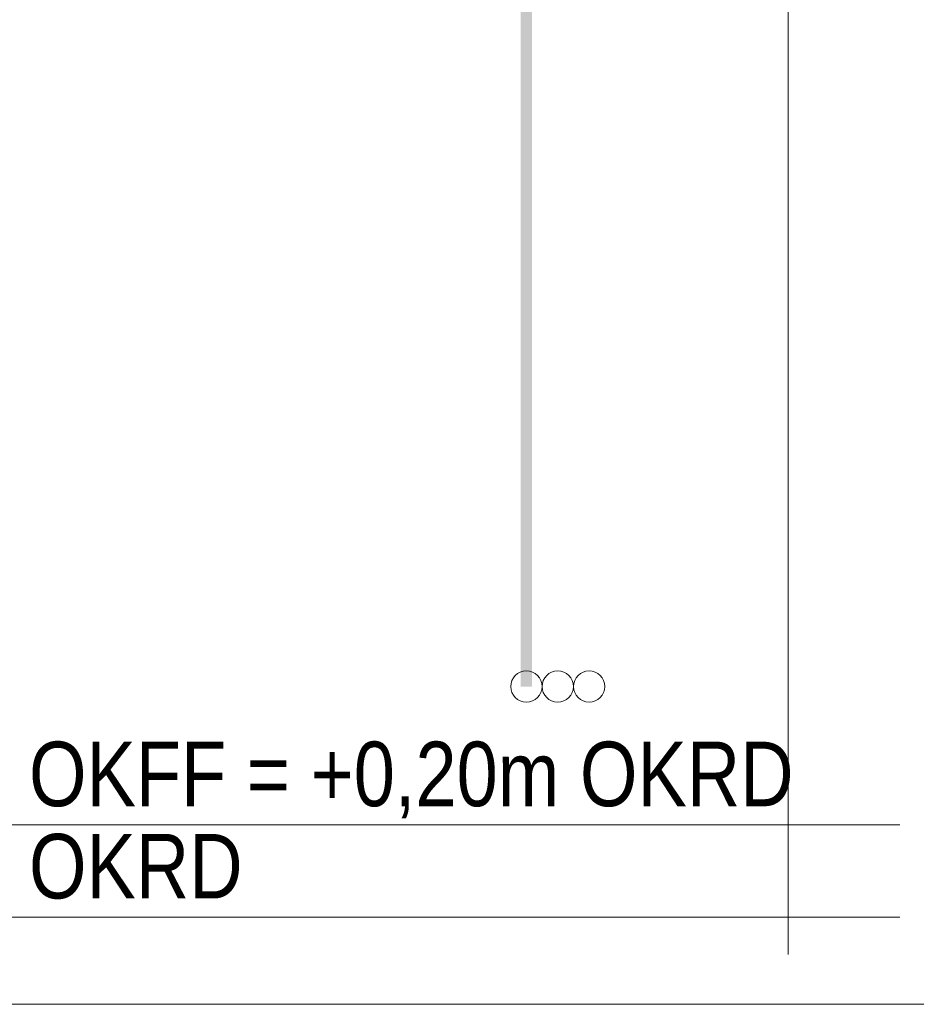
# Model space of a CAD drawing. Extents: x -620 to 300, y 62 to 1107.
# Tile 102 of 256: x 170 to 189, y 674 to 696. Entities that reach past the tile are written whole.
import ezdxf
from ezdxf.lldxf.tags import DXFTag

# ---------------------------------------------------------------- set-up
doc = ezdxf.new("R2010")
doc.units = 0
doc.layers.get('0').update_dxf_attribs({"lineweight": 35})
doc.layers.add('E_Betonbaudose', color=1, linetype='Continuous', lineweight=13, true_color=0xff0000)
doc.layers.add('E_Detail_Beschriftung', color=7, linetype='Continuous', lineweight=13, true_color=0x009900)
doc.layers.add('E_Detail_Linie_Text_Bem', color=7, linetype='Continuous', lineweight=13)
doc.styles.get("Standard").update_dxf_attribs({"font": 'ARIALN.TTF'})
tags = doc.linetypes.add('fein_strichliert-A06G9GDB8I', pattern=[4, 1, -2, 1]).pattern_tags.tags
tags[8:9] = [DXFTag(74, 4), DXFTag(75, 0), DXFTag(340, '0'), DXFTag(46, 0.0), DXFTag(50, 0.0), DXFTag(44, 0.0), DXFTag(45, 0.0)]
tags[6:7] = [DXFTag(74, 4), DXFTag(75, 0), DXFTag(340, '0'), DXFTag(46, 0.0), DXFTag(50, 0.0), DXFTag(44, 0.0), DXFTag(45, 0.0)]
tags[4:5] = [DXFTag(74, 4), DXFTag(75, 0), DXFTag(340, '0'), DXFTag(46, 0.0), DXFTag(50, 0.0), DXFTag(44, 0.0), DXFTag(45, 0.0)]

# ---------------------------------------------------------------- blocks, each defined once
blk = doc.blocks.new('Referenz-A06G9GDF8I')
at = {"layer": 'E_Betonbaudose', "linetype": 'Continuous', "ltscale": 0.13}
for centre in [(180.696, 681.378), (181.376, 681.378), (182.056, 681.378)]:
    blk.add_circle(centre, 0.34, dxfattribs=at)
at = {"layer": 'E_Detail_Linie_Text_Bem', "linetype": 'fein_strichliert-A06G9GDB8I', "ltscale": 0.65}
for p, q in [((186.373, 675.57), (186.373, 728.449)), ((142.647, 674.488), (202.39, 674.488))]:
    blk.add_line(p, q, dxfattribs=at)
at = {"layer": 'E_Detail_Linie_Text_Bem', "linetype": 'Continuous', "ltscale": 0.13}
for p, q in [((150.663, 678.378), (188.793, 678.378)), ((150.663, 676.378), (188.793, 676.378))]:
    blk.add_line(p, q, dxfattribs=at)
blk.add_solid([(180.821, 715.378), (180.821, 681.378), (180.571, 715.377), (180.571, 681.378)], dxfattribs=at)
at = {"layer": 'E_Detail_Beschriftung', "linetype": 'Continuous', "ltscale": 0.13, "char_height": 1.4, "attachment_point": 1}
for s, insert in [('{\\fArial Narrow;OKFF = +0,20m OKRD}', (169.911, 680.183)), ('{\\fArial Narrow;OKRD}', (169.911, 678.183))]:
    blk.add_mtext(s, dxfattribs=dict(at, insert=insert))

msp = doc.modelspace()

# ---------------------------------------------------------------- block references
at = {"color": 8, "lineweight": 25, "ltscale": 0.25, "true_color": 0x808080}
msp.add_blockref('Referenz-A06G9GDF8I', (0, 0), dxfattribs=at)

doc.saveas('drawing.dxf')
